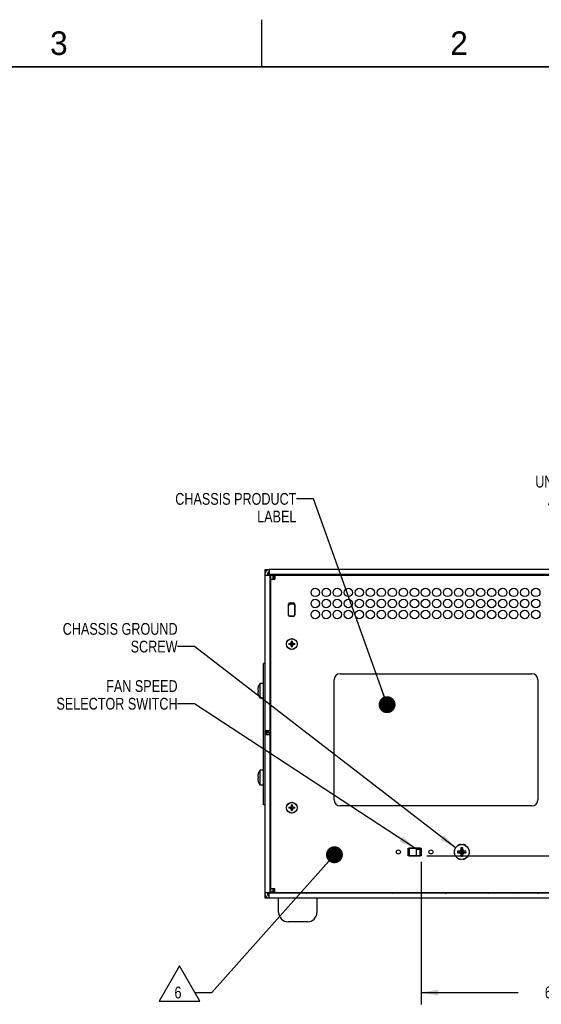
# Model space of a CAD drawing. Header units: inches. Extents: x 0 to 34, y 0 to 22.
# Tile 41 of 42: x 22.9 to 28.5, y 11.6 to 22. Entities that reach past the tile are written whole.
import ezdxf

# ---------------------------------------------------------------- set-up
doc = ezdxf.new("R2010")
doc.units = ezdxf.units.IN
doc.header["$LTSCALE"] = 1.87
doc.header["$MEASUREMENT"] = 0
doc.layers.get('0').update_dxf_attribs({"linetype": 'CONTINUOUS'})
for name, color, linetype in [('02___PRT_ALL_AXES', 7, 'CONTINUOUS'), ('3_ALL_AXES', 7, 'CONTINUOUS'), ('COPY_GEOM', 7, 'CONTINUOUS'), ('DETAIL', 7, 'CONTINUOUS'), ('DIMENSIONS', 7, 'CONTINUOUS')]:
    doc.layers.add(name, color=color, linetype=linetype)
doc.styles.get("Standard").update_dxf_attribs({"font": 'txt', "width": 0.8})
doc.styles.add('TEXTSTYLE_2', font='txt')
doc.dimstyles.new('DIMSTYLE_2', dxfattribs={"dimtxt": 0.125, "dimasz": 0.18, "dimexe": 0.125, "dimexo": 0.0625, "dimgap": 0.0625, "dimtad": 0, "dimtih": 1, "dimtoh": 1, "dimlfac": 2, "dimzin": 4, "dimdsep": 46, "dimtxsty": 'STANDARD', "dimblk": '_FILLED', "dimblk1": '_FILLED', "dimblk2": '_FILLED', "dimcen": 0.09, "dimazin": 1, "dimtfac": 1, "dimtofl": 0, "dimtmove": 0, "dimatfit": 3, "dimldrblk": '_FILLED', "dimfxl": 1, "dimtolj": 1, "dimtzin": 4, "dimarcsym": 0})
doc.dimstyles.get("Standard").update_dxf_attribs({"dimtxt": 0.125, "dimasz": 0.18, "dimexe": 0.125, "dimexo": 0.0625, "dimgap": 0.09, "dimtad": 0, "dimtih": 1, "dimtoh": 1, "dimzin": 4, "dimdsep": 46, "dimtxsty": 'STANDARD', "dimblk": '_FILLED', "dimblk1": '_FILLED', "dimblk2": '_FILLED', "dimcen": 0.09, "dimazin": 1, "dimtol": 1, "dimtp": 0.02, "dimtm": 0.02, "dimtfac": 1, "dimtofl": 0, "dimtmove": 0, "dimatfit": 3, "dimldrblk": '_FILLED', "dimfxl": 1, "dimtolj": 1, "dimtzin": 4, "dimarcsym": 0})

# ---------------------------------------------------------------- blocks, each defined once
blk = doc.blocks.new('_FILLED')
at = {"color": 0, "linetype": 'BYBLOCK'}
blk.add_solid([(0, 0), (-1, 0.174), (-1, -0.174)], dxfattribs=at)
blk = doc.blocks.new('*D12')
at = {"layer": 'DIMENSIONS', "color": 2, "linetype": 'CONTINUOUS'}
for p, q in [((27.192, 13.071), (27.192, 11.559)), ((30.6, 12.662), (30.6, 11.559)), ((27.192, 11.684), (28.221, 11.684)), ((30.6, 11.684), (29.571, 11.684))]:
    blk.add_line(p, q, dxfattribs=at)
at = {"layer": 'DIMENSIONS', "color": 2, "linetype": 'CONTINUOUS', "xscale": 0.18, "yscale": 0.18, "zscale": 0.18, "rotation": 180}
blk.add_blockref('_FILLED', (27.192, 11.684), dxfattribs=at)
at = {"layer": 'DIMENSIONS', "color": 2, "linetype": 'CONTINUOUS', "xscale": 0.18, "yscale": 0.18, "zscale": 0.18}
blk.add_blockref('_FILLED', (30.6, 11.684), dxfattribs=at)
at = {"layer": 'DIMENSIONS', "color": 2, "linetype": 'CONTINUOUS', "insert": (28.896, 11.747), "char_height": 0.125, "width": 1.225, "attachment_point": 2, "line_spacing_factor": 0.9}
blk.add_mtext('6.82{\\ftxt.shx;\\W1.000000;\\H0.125000; }[173.1]', dxfattribs=at)
blk = doc.blocks.new('*D13')
at = {"layer": 'DIMENSIONS', "color": 2, "linetype": 'CONTINUOUS'}
for p, q in [((31.35, 13.134), (31.35, 13.494)), ((27.255, 13.134), (31.475, 13.134)), ((30.551, 12.684), (31.475, 12.684)), ((31.35, 12.684), (31.35, 12.324))]:
    blk.add_line(p, q, dxfattribs=at)
at = {"layer": 'DIMENSIONS', "color": 2, "linetype": 'CONTINUOUS', "xscale": 0.18, "yscale": 0.18, "zscale": 0.18}
for p, rotation in [((31.35, 13.134), 270), ((31.35, 12.684), 90)]:
    blk.add_blockref('_FILLED', p, dxfattribs=dict(at, rotation=rotation))
at = {"layer": 'DIMENSIONS', "color": 2, "linetype": 'CONTINUOUS', "insert": (31.2, 13.087), "char_height": 0.125, "width": 0.6, "attachment_point": 2, "line_spacing_factor": 0.9}
blk.add_mtext('.90\\P[22.8]', dxfattribs=at)
blk = doc.blocks.new('FLAG_TRIANGLE_BL10', base_point=(24.693, 11.781))
at = {"layer": 'DETAIL', "color": 2, "linetype": 'CONTINUOUS'}
for p, q in [((24.629, 11.968), (24.413, 11.594)), ((24.845, 11.594), (24.629, 11.968)), ((24.413, 11.594), (24.845, 11.594)), ((24.793, 11.684), (24.973, 11.684))]:
    blk.add_line(p, q, dxfattribs=at)
at = {"layer": 'DETAIL', "color": 2, "linetype": 'CONTINUOUS', "width": 0.8}
blk.add_text('6', height=0.125, dxfattribs=at).set_placement((24.577, 11.622))

msp = doc.modelspace()

# ---------------------------------------------------------------- linework, layer by layer
at = {"color": 2, "linetype": 'CONTINUOUS'}
msp.add_line((25.50002, 22), (25.50002, 21.5), dxfattribs=at)
at = {"color": 7, "linetype": 'CONTINUOUS'}
for p, q in [((25.53956, 16.12882), (25.53956, 16.16905)), ((25.53956, 16.16905), (25.57956, 16.16905)), ((25.56356, 16.12882), (25.56356, 16.10882)), ((25.57306, 16.14005), (25.57306, 16.10882)), ((25.57956, 16.14005), (25.57306, 16.14005)), ((25.58956, 16.10882), (25.58956, 16.11582)), ((25.59756, 12.74732), (25.59756, 16.10582)), ((25.62156, 16.10582), (25.59756, 16.10582)), ((25.62656, 16.11082), (25.62656, 16.08682)), ((25.62656, 16.11082), (30.51256, 16.11082)), ((25.64156, 16.11082), (25.64156, 16.06682)), ((25.76056, 16.11582), (25.76056, 16.11082)), ((25.77104, 16.11082), (25.77104, 16.11582)), ((25.78306, 16.11082), (25.78306, 16.11582)), ((26.00456, 16.11082), (26.00456, 16.11582)), ((26.02706, 16.11582), (26.02706, 16.11082)), ((26.03956, 16.11439), (26.03956, 16.11082)), ((28.04156, 16.11082), (28.04156, 16.11582)), ((28.09756, 16.11082), (28.09756, 16.11582)), ((25.59756, 16.01405), (25.59256, 16.01405)), ((25.59256, 15.98905), (25.59756, 15.98905)), ((25.59256, 15.97892), (25.59756, 15.97916)), ((25.59257, 16.04456), (25.59756, 16.04456)), ((25.59257, 16.01706), (25.59756, 16.01706)), ((25.59327, 16.07526), (25.59756, 16.07526)), ((25.59327, 16.04526), (25.59756, 16.04526)), ((25.59414, 15.98223), (25.59414, 15.98723)), ((25.59756, 15.98223), (25.59414, 15.98223)), ((25.59756, 16.06682), (25.64156, 16.06682)), ((25.62156, 16.07526), (25.64156, 16.07526)), ((25.59256, 15.9546), (25.59756, 15.95469)), ((25.59732, 15.93662), (25.59256, 15.93662)), ((25.59256, 15.82462), (25.59732, 15.82462)), ((25.59256, 15.80464), (25.59756, 15.80455)), ((25.59256, 15.78231), (25.59756, 15.78208)), ((25.78775, 15.68052), (25.78775, 15.80762)), ((25.79438, 15.81425), (25.84274, 15.81425)), ((25.84936, 15.80762), (25.84936, 15.68052)), ((25.59256, 15.74792), (25.59465, 15.74796)), ((25.59706, 15.75037), (25.59465, 15.74796)), ((25.59465, 15.62208), (25.59465, 15.74796)), ((25.84274, 15.67389), (25.79438, 15.67389)), ((25.59756, 15.62208), (25.59256, 15.62208)), ((25.59756, 15.46657), (25.59256, 15.46657)), ((25.79056, 15.38407), (25.79056, 15.37507)), ((25.79056, 15.38407), (25.80851, 15.38092)), ((25.79056, 15.38407), (25.80256, 15.38407)), ((25.80851, 15.37822), (25.79056, 15.37507)), ((25.80256, 15.37507), (25.79056, 15.37507)), ((25.80256, 15.38407), (25.81143, 15.3892)), ((25.80256, 15.38407), (25.80851, 15.38092)), ((25.80256, 15.37507), (25.80851, 15.37822)), ((25.81143, 15.36995), (25.80256, 15.37507)), ((25.80851, 15.38092), (25.80814, 15.38085)), ((25.80814, 15.38085), (25.80814, 15.3783)), ((25.80814, 15.38085), (25.80829, 15.38076)), ((25.80814, 15.3783), (25.80829, 15.37838)), ((25.80851, 15.37822), (25.80814, 15.3783)), ((25.81563, 15.385), (25.80829, 15.38076)), ((25.80829, 15.37838), (25.80829, 15.38076)), ((25.80829, 15.37838), (25.81563, 15.37415)), ((25.81143, 15.3892), (25.81656, 15.39807)), ((25.81143, 15.3892), (25.81563, 15.385)), ((25.81143, 15.36995), (25.81563, 15.37415)), ((25.81656, 15.36107), (25.81143, 15.36995)), ((25.81987, 15.39234), (25.81563, 15.385)), ((25.81563, 15.37415), (25.81987, 15.36681)), ((25.81656, 15.39807), (25.81656, 15.41007)), ((25.81971, 15.39212), (25.81656, 15.41007)), ((25.82556, 15.41007), (25.81656, 15.41007)), ((25.81656, 15.39807), (25.81971, 15.39212)), ((25.81656, 15.36107), (25.81971, 15.36702)), ((25.81656, 15.34907), (25.81971, 15.36702)), ((25.81656, 15.34907), (25.81656, 15.36107)), ((25.81656, 15.34907), (25.82556, 15.34907)), ((25.81971, 15.39212), (25.81978, 15.39249)), ((25.81971, 15.36702), (25.81978, 15.36666)), ((25.81978, 15.39249), (25.81987, 15.39234)), ((25.82233, 15.39249), (25.81978, 15.39249)), ((25.81978, 15.36666), (25.81987, 15.36681)), ((25.81978, 15.36666), (25.82233, 15.36666)), ((25.82225, 15.39234), (25.81987, 15.39234)), ((25.81987, 15.36681), (25.82225, 15.36681)), ((25.82233, 15.39249), (25.82225, 15.39234)), ((25.82225, 15.39234), (25.82648, 15.385)), ((25.82648, 15.37415), (25.82225, 15.36681)), ((25.82233, 15.36666), (25.82225, 15.36681)), ((25.82241, 15.39212), (25.82233, 15.39249)), ((25.82241, 15.36702), (25.82233, 15.36666)), ((25.82556, 15.41007), (25.82241, 15.39212)), ((25.82556, 15.39807), (25.82241, 15.39212)), ((25.82241, 15.36702), (25.82556, 15.34907)), ((25.82556, 15.36107), (25.82241, 15.36702)), ((25.82556, 15.41007), (25.82556, 15.39807)), ((25.82556, 15.39807), (25.83068, 15.3892)), ((25.83068, 15.36995), (25.82556, 15.36107)), ((25.82556, 15.36107), (25.82556, 15.34907)), ((25.83068, 15.3892), (25.82648, 15.385)), ((25.83382, 15.38076), (25.82648, 15.385)), ((25.83382, 15.37838), (25.82648, 15.37415)), ((25.83068, 15.36995), (25.82648, 15.37415)), ((25.83068, 15.3892), (25.83956, 15.38407)), ((25.83956, 15.37507), (25.83068, 15.36995)), ((25.83956, 15.38407), (25.83361, 15.38092)), ((25.83361, 15.38092), (25.85156, 15.38407)), ((25.83361, 15.38092), (25.83397, 15.38085)), ((25.83361, 15.37822), (25.83397, 15.3783)), ((25.83956, 15.37507), (25.83361, 15.37822)), ((25.85156, 15.37507), (25.83361, 15.37822)), ((25.83397, 15.38085), (25.83382, 15.38076)), ((25.83382, 15.38076), (25.83382, 15.37838)), ((25.83397, 15.3783), (25.83382, 15.37838)), ((25.83397, 15.3783), (25.83397, 15.38085)), ((25.83956, 15.38407), (25.85156, 15.38407)), ((25.85156, 15.37507), (25.83956, 15.37507)), ((25.85156, 15.37507), (25.85156, 15.38407)), ((25.59756, 15.28608), (25.59256, 15.28608)), ((25.51956, 13.67325), (25.51956, 15.17406)), ((25.53956, 15.17406), (25.51956, 15.17406)), ((25.59756, 15.13057), (25.59256, 15.13057)), ((25.48563, 14.80458), (25.48563, 14.96206)), ((25.51956, 14.96206), (25.48563, 14.96206)), ((25.59756, 14.96108), (25.59256, 14.96108)), ((25.46123, 14.89146), (25.46574, 14.89107)), ((25.46574, 14.87558), (25.46123, 14.87518)), ((25.46552, 14.92504), (25.46574, 14.92493)), ((25.46574, 14.84172), (25.46552, 14.84161)), ((25.51956, 14.80458), (25.48563, 14.80458)), ((25.59756, 14.80557), (25.59256, 14.80557)), ((25.59465, 14.70178), (25.59465, 14.80557)), ((25.59465, 14.70178), (25.59256, 14.70182)), ((25.59706, 14.69937), (25.59465, 14.70178)), ((25.53956, 14.45771), (25.56356, 14.45771)), ((25.53956, 14.4511), (25.56356, 14.4511)), ((25.53956, 14.4463), (25.56356, 14.4463)), ((25.56138, 14.42115), (25.56443, 14.44463)), ((25.56356, 14.45771), (25.56356, 14.4463)), ((25.56357, 14.446), (25.56356, 14.4463)), ((25.57316, 14.46101), (25.57316, 14.44826)), ((25.58995, 14.46253), (25.58995, 14.41864)), ((25.59008, 14.45162), (25.59061, 14.45215)), ((25.59732, 14.45162), (25.59008, 14.45162)), ((25.59256, 14.49392), (25.59756, 14.49416)), ((25.59256, 14.4696), (25.59756, 14.46969)), ((25.59353, 14.46962), (25.59353, 14.45215)), ((25.59256, 14.33962), (25.59732, 14.33962)), ((25.59256, 14.31964), (25.59756, 14.31955)), ((25.59353, 14.33909), (25.59353, 14.31962)), ((25.59256, 14.29731), (25.59756, 14.29708)), ((25.59756, 14.29482), (25.59256, 14.29482)), ((25.59756, 14.28582), (25.59256, 14.28582)), ((25.59756, 14.22982), (25.59256, 14.22982)), ((25.59756, 14.18632), (25.59256, 14.18632)), ((25.46552, 14.00504), (25.46574, 14.00493)), ((25.48563, 13.88458), (25.48563, 14.04206)), ((25.51956, 14.04206), (25.48563, 14.04206)), ((25.59756, 14.06132), (25.59256, 14.06132)), ((25.59756, 14.04758), (25.59256, 14.04758)), ((25.46123, 13.97146), (25.46574, 13.97107)), ((25.46574, 13.95558), (25.46123, 13.95518)), ((25.46574, 13.92172), (25.46552, 13.92161)), ((25.59756, 13.89207), (25.59256, 13.89207)), ((25.51956, 13.88458), (25.48563, 13.88458)), ((25.59756, 13.72258), (25.59256, 13.72258)), ((25.53956, 13.67406), (25.51956, 13.67406)), ((25.53956, 13.67325), (25.51956, 13.67325)), ((25.79056, 13.64807), (25.79056, 13.63907)), ((25.79056, 13.64807), (25.80851, 13.64492)), ((25.79056, 13.64807), (25.80256, 13.64807)), ((25.80851, 13.64222), (25.79056, 13.63907)), ((25.80256, 13.63907), (25.79056, 13.63907)), ((25.80256, 13.64807), (25.81143, 13.6532)), ((25.80256, 13.64807), (25.80851, 13.64492)), ((25.80256, 13.63907), (25.80851, 13.64222)), ((25.81143, 13.63395), (25.80256, 13.63907)), ((25.80851, 13.64492), (25.80814, 13.64485)), ((25.80814, 13.64485), (25.80814, 13.6423)), ((25.80814, 13.64485), (25.80829, 13.64476)), ((25.80814, 13.6423), (25.80829, 13.64238)), ((25.80851, 13.64222), (25.80814, 13.6423)), ((25.81563, 13.649), (25.80829, 13.64476)), ((25.80829, 13.64238), (25.80829, 13.64476)), ((25.80829, 13.64238), (25.81563, 13.63815)), ((25.81143, 13.6532), (25.81656, 13.66207)), ((25.81143, 13.6532), (25.81563, 13.649)), ((25.81143, 13.63395), (25.81563, 13.63815)), ((25.81656, 13.62507), (25.81143, 13.63395)), ((25.81987, 13.65634), (25.81563, 13.649)), ((25.81563, 13.63815), (25.81987, 13.63081)), ((25.81656, 13.66207), (25.81656, 13.67407)), ((25.81971, 13.65612), (25.81656, 13.67407)), ((25.82556, 13.67407), (25.81656, 13.67407)), ((25.81656, 13.66207), (25.81971, 13.65612)), ((25.81656, 13.61307), (25.81971, 13.63102)), ((25.81656, 13.62507), (25.81971, 13.63102)), ((25.81656, 13.61307), (25.81656, 13.62507)), ((25.81656, 13.61307), (25.82556, 13.61307)), ((25.81971, 13.65612), (25.81978, 13.65649)), ((25.81971, 13.63102), (25.81978, 13.63066)), ((25.81978, 13.65649), (25.81987, 13.65634)), ((25.82233, 13.65649), (25.81978, 13.65649)), ((25.81978, 13.63066), (25.81987, 13.63081)), ((25.81978, 13.63066), (25.82233, 13.63066)), ((25.82225, 13.65634), (25.81987, 13.65634)), ((25.81987, 13.63081), (25.82225, 13.63081)), ((25.82233, 13.65649), (25.82225, 13.65634)), ((25.82225, 13.65634), (25.82648, 13.649)), ((25.82648, 13.63815), (25.82225, 13.63081)), ((25.82233, 13.63066), (25.82225, 13.63081)), ((25.82241, 13.65612), (25.82233, 13.65649)), ((25.82241, 13.63102), (25.82233, 13.63066)), ((25.82556, 13.67407), (25.82241, 13.65612)), ((25.82556, 13.66207), (25.82241, 13.65612)), ((25.82556, 13.62507), (25.82241, 13.63102)), ((25.82241, 13.63102), (25.82556, 13.61307)), ((25.82556, 13.67407), (25.82556, 13.66207)), ((25.82556, 13.66207), (25.83068, 13.6532)), ((25.83068, 13.63395), (25.82556, 13.62507)), ((25.82556, 13.62507), (25.82556, 13.61307)), ((25.83068, 13.6532), (25.82648, 13.649)), ((25.83382, 13.64476), (25.82648, 13.649)), ((25.83382, 13.64238), (25.82648, 13.63815)), ((25.83068, 13.63395), (25.82648, 13.63815)), ((25.83068, 13.6532), (25.83956, 13.64807)), ((25.83956, 13.63907), (25.83068, 13.63395)), ((25.83956, 13.64807), (25.83361, 13.64492)), ((25.83361, 13.64492), (25.85156, 13.64807)), ((25.83361, 13.64492), (25.83397, 13.64485)), ((25.83361, 13.64222), (25.83397, 13.6423)), ((25.83956, 13.63907), (25.83361, 13.64222)), ((25.85156, 13.63907), (25.83361, 13.64222)), ((25.83397, 13.64485), (25.83382, 13.64476)), ((25.83382, 13.64476), (25.83382, 13.64238)), ((25.83397, 13.6423), (25.83382, 13.64238)), ((25.83397, 13.6423), (25.83397, 13.64485)), ((25.83956, 13.64807), (25.85156, 13.64807)), ((25.85156, 13.63907), (25.83956, 13.63907)), ((25.85156, 13.63907), (25.85156, 13.64807)), ((25.59756, 13.56707), (25.59256, 13.56707)), ((25.59256, 13.42142), (25.59756, 13.42166)), ((25.59256, 13.3971), (25.59756, 13.39719)), ((25.59756, 13.38658), (25.59256, 13.38658)), ((25.59353, 13.39712), (25.59353, 13.38658)), ((25.59756, 13.23107), (25.59256, 13.23107)), ((25.59256, 13.22481), (25.59756, 13.22458)), ((25.59256, 13.18392), (25.59465, 13.18396)), ((25.59706, 13.18637), (25.59465, 13.18396)), ((25.59465, 12.98378), (25.59465, 13.18396)), ((27.18456, 13.21507), (27.06456, 13.21507)), ((27.06456, 13.21507), (27.06456, 13.21257)), ((27.18456, 13.13507), (27.18456, 13.21507)), ((27.54542, 13.19092), (27.54735, 13.19053)), ((27.54735, 13.15961), (27.54542, 13.15922)), ((27.55903, 13.21873), (27.55739, 13.21982)), ((27.5798, 13.24224), (27.5809, 13.2406)), ((27.58061, 13.1842), (27.59796, 13.17965)), ((27.58061, 13.16594), (27.59796, 13.1705)), ((27.59979, 13.17965), (27.59796, 13.17965)), ((27.59796, 13.17965), (27.62382, 13.1752)), ((27.59796, 13.1705), (27.62382, 13.17495)), ((27.59796, 13.1705), (27.59979, 13.1705)), ((27.59871, 13.18478), (27.59979, 13.17965)), ((27.59871, 13.16536), (27.59979, 13.1705)), ((27.61259, 13.18704), (27.59979, 13.17965)), ((27.59979, 13.17965), (27.62388, 13.1752)), ((27.59979, 13.1705), (27.62388, 13.17495)), ((27.59979, 13.1705), (27.61259, 13.16311)), ((27.6091, 13.25228), (27.60871, 13.25421)), ((27.60886, 13.19077), (27.62423, 13.1754)), ((27.60886, 13.15937), (27.62423, 13.17474)), ((27.61998, 13.19984), (27.61259, 13.18704)), ((27.61259, 13.16311), (27.61998, 13.15031)), ((27.61485, 13.20092), (27.61998, 13.19984)), ((27.61543, 13.21902), (27.61998, 13.20167)), ((27.61998, 13.20167), (27.61998, 13.19984)), ((27.61998, 13.20167), (27.62443, 13.1758)), ((27.61998, 13.19984), (27.62443, 13.17575)), ((27.61998, 13.15031), (27.62443, 13.17439)), ((27.61998, 13.14847), (27.62443, 13.17434)), ((27.62388, 13.1752), (27.62382, 13.1752)), ((27.62382, 13.17495), (27.62388, 13.17495)), ((27.62423, 13.1754), (27.62388, 13.1752)), ((27.62388, 13.17495), (27.62423, 13.17474)), ((27.62443, 13.17575), (27.62423, 13.1754)), ((27.62423, 13.17474), (27.62443, 13.17439)), ((27.62443, 13.1758), (27.62443, 13.17575)), ((27.62443, 13.17439), (27.62443, 13.17434)), ((27.62913, 13.20167), (27.62468, 13.1758)), ((27.62913, 13.19984), (27.62468, 13.17575)), ((27.62468, 13.17575), (27.62468, 13.1758)), ((27.62489, 13.1754), (27.62468, 13.17575)), ((27.62468, 13.17439), (27.62489, 13.17474)), ((27.62913, 13.15031), (27.62468, 13.17439)), ((27.62468, 13.17434), (27.62468, 13.17439)), ((27.62913, 13.14847), (27.62468, 13.17434)), ((27.62489, 13.1754), (27.64026, 13.19077)), ((27.62524, 13.1752), (27.62489, 13.1754)), ((27.62489, 13.17474), (27.62524, 13.17495)), ((27.62489, 13.17474), (27.64026, 13.15937)), ((27.64932, 13.17965), (27.62524, 13.1752)), ((27.62529, 13.1752), (27.62524, 13.1752)), ((27.62524, 13.17495), (27.62529, 13.17495)), ((27.64932, 13.1705), (27.62524, 13.17495)), ((27.65115, 13.17965), (27.62529, 13.1752)), ((27.65115, 13.1705), (27.62529, 13.17495)), ((27.63369, 13.21902), (27.62913, 13.20167)), ((27.62913, 13.19984), (27.62913, 13.20167)), ((27.62913, 13.19984), (27.63427, 13.20092)), ((27.63652, 13.18704), (27.62913, 13.19984)), ((27.62913, 13.15031), (27.63652, 13.16311)), ((27.64932, 13.17965), (27.63652, 13.18704)), ((27.63652, 13.16311), (27.64932, 13.1705)), ((27.6404, 13.25421), (27.64002, 13.25228)), ((27.65041, 13.18478), (27.64932, 13.17965)), ((27.65115, 13.17965), (27.64932, 13.17965)), ((27.64932, 13.1705), (27.65115, 13.1705)), ((27.64932, 13.1705), (27.65041, 13.16536)), ((27.6685, 13.1842), (27.65115, 13.17965)), ((27.6685, 13.16594), (27.65115, 13.1705)), ((27.66822, 13.2406), (27.66931, 13.24224)), ((27.69172, 13.21982), (27.69008, 13.21873)), ((27.70176, 13.19053), (27.70369, 13.19092)), ((27.70369, 13.15922), (27.70176, 13.15961)), ((27.06456, 13.13757), (27.06456, 13.13507)), ((27.06456, 13.13507), (27.18456, 13.13507)), ((27.55739, 13.13032), (27.55903, 13.13141)), ((27.5809, 13.10955), (27.5798, 13.10791)), ((27.60871, 13.09593), (27.6091, 13.09786)), ((27.61998, 13.15031), (27.61485, 13.14922)), ((27.61543, 13.13113), (27.61998, 13.14847)), ((27.61998, 13.15031), (27.61998, 13.14847)), ((27.63427, 13.14922), (27.62913, 13.15031)), ((27.62913, 13.14847), (27.62913, 13.15031)), ((27.63369, 13.13113), (27.62913, 13.14847)), ((27.64002, 13.09786), (27.6404, 13.09593)), ((27.66931, 13.10791), (27.66822, 13.10955)), ((27.69008, 13.13141), (27.69172, 13.13032)), ((25.59465, 12.98378), (25.59256, 12.98382)), ((25.59706, 12.98137), (25.59465, 12.98378)), ((25.59706, 12.86843), (25.59256, 12.86843)), ((25.59414, 12.87151), (25.59414, 12.86843)), ((25.59414, 12.87151), (25.59756, 12.87151)), ((25.56356, 12.74482), (25.56356, 12.72432)), ((25.57306, 12.74482), (25.57306, 12.71355)), ((25.58956, 12.73732), (25.58956, 12.74482)), ((25.59756, 12.81205), (25.59256, 12.81205)), ((25.59756, 12.80834), (25.59327, 12.80834)), ((25.59756, 12.77834), (25.59327, 12.77834)), ((25.68056, 12.73838), (25.59339, 12.73838)), ((25.59756, 12.78632), (25.64156, 12.78632)), ((25.62156, 12.74732), (25.59756, 12.74732)), ((25.62656, 12.77834), (25.62156, 12.77834)), ((25.62656, 12.77132), (25.62656, 12.78632)), ((25.62656, 12.74232), (25.62656, 12.76632)), ((30.51256, 12.74232), (25.62656, 12.74232)), ((25.64156, 12.74232), (25.64156, 12.78632)), ((25.68056, 12.73876), (25.68056, 12.74232)), ((25.8068, 12.74232), (25.8068, 12.73732)), ((25.96231, 12.74232), (25.96231, 12.73732)), ((26.01895, 12.73757), (26.01895, 12.74232)), ((26.15281, 12.73757), (26.15281, 12.74232)), ((26.16231, 12.74232), (26.16231, 12.73757)), ((26.36431, 12.74232), (26.36431, 12.73757)), ((26.37156, 12.73757), (26.37156, 12.74232)), ((28.04156, 12.74232), (28.04156, 12.73732)), ((28.09756, 12.74232), (28.09756, 12.73732)), ((28.21431, 12.74232), (28.21431, 12.73757)), ((28.22381, 12.73757), (28.22381, 12.74232)), ((28.39366, 12.73757), (28.39366, 12.74232)), ((28.42266, 12.74232), (28.42266, 12.73732)), ((25.53956, 12.68455), (25.53956, 12.72432)), ((25.57841, 12.68455), (25.53956, 12.68455)), ((25.57306, 12.71355), (25.57956, 12.71355))]:
    msp.add_line(p, q, dxfattribs=at)
at = {"color": 3, "linetype": 'CONTINUOUS'}
for p, q in [((25.53956, 12.72432), (25.53956, 16.12882)), ((25.53956, 16.10882), (25.59256, 16.10882)), ((25.57956, 16.16882), (25.57956, 16.11582)), ((30.55956, 16.16882), (25.57956, 16.16882)), ((30.55956, 16.11582), (25.57956, 16.11582)), ((25.59256, 14.46332), (25.59256, 16.10882)), ((25.62156, 16.10582), (25.62156, 16.06682)), ((25.62656, 16.08682), (25.64156, 16.08682)), ((25.53956, 14.41932), (25.59256, 14.41932)), ((25.56606, 14.46052), (25.56354, 14.46035)), ((25.59256, 12.74482), (25.59256, 14.41932)), ((25.53956, 12.74482), (25.59256, 12.74482)), ((25.62156, 12.78632), (25.62156, 12.74732)), ((25.62656, 12.76632), (25.62656, 12.77132)), ((25.64156, 12.77132), (25.62656, 12.77132)), ((25.64156, 12.76632), (25.62656, 12.76632)), ((26.38256, 12.73857), (26.38256, 12.74232)), ((26.88447, 12.73857), (26.38256, 12.73857)), ((27.89892, 12.73857), (27.46036, 12.73857)), ((28.39637, 12.73732), (28.39637, 12.74232)), ((28.39866, 12.73732), (28.39866, 12.74232)), ((25.57956, 12.68432), (25.57956, 12.73732)), ((30.55956, 12.73732), (25.57956, 12.73732)), ((30.55956, 12.68432), (25.57956, 12.68432))]:
    msp.add_line(p, q, dxfattribs=at)
at = {"color": 7, "linetype": 'CONTINUOUS', "const_width": 0.02}
msp.add_lwpolyline([(33.50002, 21.5), (0.50002, 21.5)], dxfattribs=at)
at = {"color": 7, "linetype": 'CONTINUOUS'}
for centre, radius in [((25.82106, 15.37957), 0.0575), ((25.82106, 15.37957), 0.05625), ((25.82106, 13.64357), 0.0575), ((25.82106, 13.64357), 0.05625), ((27.62456, 13.17507), 0.07874)]:
    msp.add_circle(centre, radius, dxfattribs=at)
at = {"color": 3, "linetype": 'CONTINUOUS'}
for centre, radius, start, end in [((25.57956, 16.12882), 0.04, 90, 180), ((25.56481, 14.44608), 0.0252, 224.367479, 241.82516), ((25.97495, 12.75257), 0.039, 336.730288, 344.643056), ((25.98495, 12.74257), 0.029, 349.112865, 360), ((25.57956, 12.72432), 0.04, 180, 270)]:
    msp.add_arc(centre, radius, start, end, dxfattribs=at)
at = {"color": 7, "linetype": 'CONTINUOUS'}
for centre, radius, start, end in [((25.57956, 16.12882), 0.016, 90, 180), ((25.58649, 14.88332), 0.12795, 142.020128, 160.97328), ((25.55557, 14.89312), 0.09553, 176.258465, 177.288179), ((25.49314, 14.90033), 0.0331, 184.653866, 186.393079), ((25.49314, 14.86631), 0.0331, 173.60692, 175.346134), ((25.55557, 14.87352), 0.09553, 182.711821, 183.741534), ((25.55546, 14.89313), 0.09542, 175.881287, 176.258334), ((25.49345, 14.90036), 0.03342, 186.391455, 187.023722), ((25.49345, 14.86628), 0.03342, 172.976278, 173.608544), ((25.55546, 14.87351), 0.09542, 183.741666, 184.118713), ((25.5554, 14.89313), 0.09536, 175.236999, 175.881314), ((25.49371, 14.9004), 0.03368, 187.024331, 188.098318), ((25.49371, 14.86625), 0.03368, 171.901681, 172.975669), ((25.5554, 14.87351), 0.09536, 184.118687, 184.763), ((25.55534, 14.89314), 0.0953, 174.768759, 175.236971), ((25.494, 14.90044), 0.03397, 188.097947, 188.873733), ((25.494, 14.86621), 0.03397, 171.126268, 171.902053), ((25.55534, 14.8735), 0.0953, 184.763029, 185.231242), ((25.55528, 14.89314), 0.09524, 174.20879, 174.768765), ((25.49429, 14.90048), 0.03427, 188.873985, 189.795349), ((25.49429, 14.86616), 0.03427, 170.20465, 171.126016), ((25.55528, 14.8735), 0.09524, 185.231236, 185.79121), ((25.55523, 14.89315), 0.09519, 173.667186, 174.208778), ((25.49462, 14.90054), 0.0346, 189.795353, 190.680875), ((25.49462, 14.8661), 0.0346, 169.319127, 170.204645), ((25.55523, 14.87349), 0.09519, 185.791221, 186.332814), ((25.55519, 14.89315), 0.09515, 173.157714, 173.667181), ((25.49496, 14.9006), 0.03494, 190.680823, 191.50761), ((25.49496, 14.86604), 0.03494, 168.49239, 169.319178), ((25.55519, 14.87349), 0.09515, 186.332819, 186.842286), ((25.55515, 14.89316), 0.09511, 172.501077, 173.157714), ((25.49535, 14.90068), 0.03534, 191.508115, 192.565961), ((25.49535, 14.86596), 0.03534, 167.434039, 168.491884), ((25.55515, 14.87348), 0.09511, 186.842286, 187.498923), ((25.55512, 14.89316), 0.09508, 172.0683, 172.50106), ((25.49573, 14.90077), 0.03573, 192.565338, 193.256884), ((25.49573, 14.86588), 0.03573, 166.743114, 167.434662), ((25.55512, 14.87348), 0.09508, 187.49894, 187.931699), ((25.55509, 14.89317), 0.09505, 170.92465, 172.068314), ((25.49632, 14.90091), 0.03634, 193.26019, 195.067582), ((25.49632, 14.86574), 0.03634, 164.932419, 166.739809), ((25.55509, 14.87348), 0.09505, 187.931685, 189.07535), ((25.58716, 14.88333), 0.12835, 167.601478, 168.845411), ((25.58716, 14.88331), 0.12835, 191.154589, 192.398522), ((25.58715, 14.88333), 0.12834, 167.057584, 167.601452), ((25.58715, 14.88331), 0.12834, 192.39855, 192.942415), ((25.58714, 14.88333), 0.12833, 166.216173, 167.057587), ((25.58714, 14.88331), 0.12833, 192.942412, 193.783828), ((25.58713, 14.88334), 0.12832, 165.457893, 166.216152), ((25.58713, 14.88331), 0.12833, 193.78385, 194.542105), ((25.58712, 14.88334), 0.12832, 164.676959, 165.4579), ((25.58712, 14.88331), 0.12832, 194.5421, 195.323041), ((25.58711, 14.88334), 0.1283, 163.665469, 164.676939), ((25.58711, 14.8833), 0.1283, 195.323061, 196.33453), ((25.58709, 14.88335), 0.12828, 161.08668, 163.665461), ((25.58709, 14.8833), 0.12828, 196.334539, 198.913318), ((25.60779, 14.88332), 0.14227, 176.878914, 183.121086), ((25.58649, 14.88332), 0.12795, 199.02672, 217.979872), ((25.58716, 13.96333), 0.12835, 167.601478, 168.845411), ((25.58715, 13.96333), 0.12834, 167.057584, 167.601452), ((25.58714, 13.96333), 0.12833, 166.216173, 167.057587), ((25.58713, 13.96334), 0.12832, 165.457893, 166.216152), ((25.58712, 13.96334), 0.12832, 164.676959, 165.4579), ((25.58711, 13.96334), 0.1283, 163.665469, 164.676939), ((25.58709, 13.96335), 0.12828, 161.08668, 163.665461), ((25.58649, 13.96332), 0.12795, 142.020128, 160.97328), ((25.55557, 13.97312), 0.09553, 176.258465, 177.288179), ((25.49314, 13.98033), 0.0331, 184.653866, 186.393079), ((25.49314, 13.94632), 0.0331, 173.60692, 175.346134), ((25.55557, 13.95352), 0.09553, 182.711821, 183.741534), ((25.55546, 13.97313), 0.09542, 175.881287, 176.258334), ((25.49345, 13.98036), 0.03342, 186.391455, 187.023722), ((25.49345, 13.94628), 0.03342, 172.976278, 173.608544), ((25.55546, 13.95351), 0.09542, 183.741666, 184.118713), ((25.5554, 13.97314), 0.09536, 175.236999, 175.881314), ((25.49371, 13.9804), 0.03368, 187.024331, 188.098318), ((25.49371, 13.94625), 0.03368, 171.901681, 172.975669), ((25.5554, 13.95351), 0.09536, 184.118687, 184.763), ((25.55534, 13.97314), 0.0953, 174.768759, 175.236971), ((25.494, 13.98044), 0.03397, 188.097947, 188.873733), ((25.494, 13.94621), 0.03397, 171.126268, 171.902053), ((25.55534, 13.9535), 0.0953, 184.763029, 185.231242), ((25.55528, 13.97315), 0.09524, 174.20879, 174.768765), ((25.49429, 13.98048), 0.03427, 188.873985, 189.795349), ((25.49429, 13.94616), 0.03427, 170.20465, 171.126016), ((25.55528, 13.9535), 0.09524, 185.231236, 185.79121), ((25.55523, 13.97315), 0.09519, 173.667186, 174.208778), ((25.49462, 13.98054), 0.0346, 189.795353, 190.680875), ((25.49462, 13.9461), 0.0346, 169.319127, 170.204645), ((25.55523, 13.95349), 0.09519, 185.791221, 186.332814), ((25.55519, 13.97315), 0.09515, 173.157714, 173.667181), ((25.49496, 13.9806), 0.03494, 190.680823, 191.50761), ((25.49496, 13.94604), 0.03494, 168.49239, 169.319178), ((25.55519, 13.95349), 0.09515, 186.332819, 186.842286), ((25.55515, 13.97316), 0.09511, 172.501077, 173.157714), ((25.49535, 13.98068), 0.03534, 191.508115, 192.565961), ((25.49535, 13.94596), 0.03534, 167.434039, 168.491884), ((25.55515, 13.95348), 0.09511, 186.842286, 187.498923), ((25.55512, 13.97316), 0.09508, 172.0683, 172.50106), ((25.49573, 13.98077), 0.03573, 192.565338, 193.256884), ((25.49573, 13.94588), 0.03573, 166.743114, 167.434662), ((25.55512, 13.95348), 0.09508, 187.49894, 187.931699), ((25.55509, 13.97317), 0.09505, 170.92465, 172.068314), ((25.49632, 13.98091), 0.03634, 193.26019, 195.067582), ((25.49632, 13.94574), 0.03634, 164.932419, 166.739809), ((25.55509, 13.95348), 0.09505, 187.931685, 189.07535), ((25.58716, 13.96331), 0.12835, 191.154589, 192.398522), ((25.58715, 13.96331), 0.12834, 192.39855, 192.942415), ((25.58714, 13.96331), 0.12833, 192.942412, 193.783828), ((25.58713, 13.96331), 0.12833, 193.78385, 194.542105), ((25.58712, 13.96331), 0.12832, 194.5421, 195.323041), ((25.58711, 13.9633), 0.1283, 195.323061, 196.33453), ((25.58709, 13.9633), 0.12828, 196.334539, 198.913318), ((25.60779, 13.96332), 0.14227, 176.878914, 183.121086), ((25.58649, 13.96332), 0.12795, 199.02672, 217.979872), ((27.62456, 13.17507), 0.08071, 146.323598, 168.676402), ((27.62456, 13.17507), 0.08071, 191.323598, 213.676402), ((27.62456, 13.17507), 0.04488, 168.264587, 191.735413), ((27.62456, 13.17507), 0.08071, 101.323598, 123.676402), ((27.60212, 12.73083), 0.45388, 91.834783, 92.715967), ((27.60258, 13.63094), 0.46551, 267.295041, 268.154209), ((27.62253, 12.10225), 1.08279, 91.260375, 91.849111), ((27.62286, 14.26013), 1.09503, 268.154179, 268.736335), ((27.62456, 13.17507), 0.02699, 170.236353, 189.763647), ((28.21835, 12.14637), 1.20924, 120.26678, 120.825242), ((28.22094, 14.20816), 1.21433, 239.175929, 239.732049), ((28.65765, 12.57869), 1.21433, 149.175929, 149.732049), ((28.65326, 13.76886), 1.20924, 210.26678, 210.825242), ((28.70961, 13.17677), 1.09503, 178.154179, 178.736335), ((28.08042, 13.19705), 0.46551, 177.295041, 178.154209), ((27.62456, 13.17507), 0.04488, 78.264587, 101.735413), ((27.62456, 13.17507), 0.02699, 80.236353, 99.763647), ((27.62456, 13.17507), 0.000743, 170.236353, 189.763647), ((27.62456, 13.17507), 0.000743, 80.236353, 99.763647), ((27.62456, 13.17507), 0.000743, 260.236353, 279.763647), ((27.62456, 13.17507), 0.000743, 350.236353, 9.763647), ((27.18031, 13.19751), 0.45388, 1.834783, 2.715967), ((26.55174, 13.1771), 1.08279, 1.260375, 1.849111), ((26.59585, 12.58128), 1.20924, 30.26678, 30.825242), ((26.59147, 13.77145), 1.21433, 329.175929, 329.732049), ((27.02818, 12.14198), 1.21433, 59.175929, 59.732049), ((27.03077, 14.20378), 1.20924, 300.26678, 300.825242), ((27.62456, 13.17507), 0.08071, 56.323598, 78.676402), ((27.62626, 12.09002), 1.09503, 88.154179, 88.736335), ((27.62659, 14.24789), 1.08279, 271.260375, 271.849111), ((27.62456, 13.17507), 0.02699, 350.236353, 9.763647), ((27.64653, 12.71921), 0.46551, 87.295041, 88.154209), ((27.647, 13.61932), 0.45388, 271.834783, 272.715967), ((27.62456, 13.17507), 0.04488, 348.264587, 11.735413), ((27.62456, 13.17507), 0.08071, 11.323598, 33.676402), ((27.62456, 13.17507), 0.08071, 326.323598, 348.676402), ((27.62456, 13.17507), 0.08071, 236.323598, 258.676402), ((28.69738, 13.17304), 1.08279, 181.260375, 181.849111), ((28.0688, 13.15263), 0.45388, 181.834783, 182.715967), ((27.62456, 13.17507), 0.04488, 258.264587, 281.735413), ((27.62456, 13.17507), 0.02699, 260.236353, 279.763647), ((27.16869, 13.15309), 0.46551, 357.295041, 358.154209), ((26.5395, 13.17337), 1.09503, 358.154179, 358.736335), ((27.62456, 13.17507), 0.08071, 281.323598, 303.676402), ((25.97495, 12.75257), 0.015, 270, 316.615582), ((28.43766, 12.75257), 0.015, 223.384418, 270), ((25.57956, 12.72432), 0.016, 180, 270)]:
    msp.add_arc(centre, radius, start, end, dxfattribs=at)
at = {"color": 7, "linetype": 'CONTINUOUS', "true_color": 0x262626}
for centre, radius, start, end in [((27.01033, 13.48986), 0.76176, 258.926386, 261.091637), ((27.06565, 16.96883), 4.2487, 275.151275, 275.852693), ((28.037, 13.39843), 0.67426, 256.693859, 258.692932), ((27.97073, 13.99736), 1.27846, 279.72463, 280.972016)]:
    msp.add_arc(centre, radius, start, end, dxfattribs=at)
at = {"color": 7, "linetype": 'CONTINUOUS'}
for centre, major_axis, start_param, end_param in [((25.76353, 16.02155), (0, 0.40076), 1.33488596, 1.34612358), ((25.60336, 15.77979), (0.01, 0), -3.12413936, -2.2066388), ((25.60336, 15.75167), (0.01, 0), 2.19936668, 3.12413936), ((25.60336, 14.69807), (0.01, 0), -3.12413936, -2.19936668), ((25.60336, 14.49644), (0.01, 0), 2.2066388, 3.12413936), ((25.60336, 13.42394), (0.01, 0), 2.2066388, 3.12413936), ((25.60336, 13.22229), (0.01, 0), -3.12413936, -2.2066388), ((25.60336, 13.18767), (0.01, 0), 2.19936668, 3.12413936), ((25.60336, 12.98007), (0.01, 0), -3.12413936, -2.19936668), ((25.60336, 12.87229), (0.01, 0), -3.12413936, -2.2783284)]:
    msp.add_ellipse(centre, major_axis=major_axis, ratio=0.01745506, start_param=start_param, end_param=end_param, dxfattribs=at)
at = {"color": 3, "linetype": 'CONTINUOUS'}
for points, knots in [([(25.56354, 14.46035), (25.56043, 14.46014), (25.55468, 14.45974), (25.54742, 14.45914), (25.54241, 14.45862), (25.54038, 14.45816), (25.53956, 14.45789), (25.53956, 14.45771)], [0, 0, 0, 0, 0.38660887, 0.70750006, 0.92029822, 0.97693776, 1, 1, 1, 1]), ([(25.59256, 14.46332), (25.59256, 14.46312), (25.59161, 14.46285), (25.59032, 14.46255), (25.58778, 14.46222), (25.58306, 14.46173), (25.57567, 14.46117), (25.56944, 14.46075), (25.56606, 14.46052)], [0, 0, 0, 0, 0.02316939, 0.08098264, 0.17356037, 0.29751309, 0.61992166, 1, 1, 1, 1])]:
    msp.add_open_spline(points, degree=3, knots=knots, dxfattribs=at)
for points in [[(25.5468, 14.42846), (25.54231, 14.43305), (25.53956, 14.43988), (25.53956, 14.4463)], [(25.56138, 14.42115), (25.55844, 14.42154), (25.55553, 14.42247), (25.55291, 14.42387)]]:
    msp.add_open_spline(points, degree=3, dxfattribs=at)
at = {"color": 7, "linetype": 'CONTINUOUS'}
for points, knots in [([(25.56606, 14.46052), (25.56574, 14.46028), (25.56476, 14.45957), (25.56356, 14.45858), (25.56356, 14.45771)], [0, 0, 0, 0, 0.31233252, 1, 1, 1, 1]), ([(25.56443, 14.44463), (25.5642, 14.44468), (25.56375, 14.44512), (25.56361, 14.44567), (25.56357, 14.44599)], [0, 0, 0, 0, 0.42313157, 1, 1, 1, 1]), ([(25.58756, 14.41864), (25.58756, 14.42482), (25.58276, 14.43764), (25.5706, 14.44384), (25.56443, 14.44463)], [0, 0, 0, 0, 0.49833225, 1, 1, 1, 1])]:
    msp.add_open_spline(points, degree=3, knots=knots, dxfattribs=at)
at = {"layer": '02___PRT_ALL_AXES', "color": 7, "linetype": 'CONTINUOUS'}
for p, q in [((25.78528, 15.68892), (25.78528, 15.79922)), ((25.80278, 15.81672), (25.83433, 15.81672)), ((25.85183, 15.79922), (25.85183, 15.68892)), ((25.83433, 15.67142), (25.80278, 15.67142)), ((26.33453, 15.06382), (28.36653, 15.06382)), ((26.26953, 13.72882), (26.26953, 14.99882)), ((28.43153, 14.99882), (28.43153, 13.72882)), ((28.36653, 13.66382), (26.33453, 13.66382)), ((27.05706, 13.21632), (27.19206, 13.21632)), ((27.05706, 13.13382), (27.05706, 13.21632)), ((27.19206, 13.21632), (27.19206, 13.13382)), ((27.19206, 13.13382), (27.05706, 13.13382))]:
    msp.add_line(p, q, dxfattribs=at)
at = {"layer": '02___PRT_ALL_AXES', "color": 3, "linetype": 'CONTINUOUS'}
msp.add_line((25.53956, 14.4463), (25.53956, 14.41932), dxfattribs=at)
at = {"layer": '02___PRT_ALL_AXES', "color": 7, "linetype": 'CONTINUOUS'}
for centre, radius in [((26.06956, 15.92657), 0.0445), ((26.18656, 15.92657), 0.0445), ((26.30356, 15.92657), 0.0445), ((26.42056, 15.92657), 0.0445), ((26.53756, 15.92657), 0.0445), ((26.65456, 15.92657), 0.0445), ((26.77156, 15.92657), 0.0445), ((26.88856, 15.92657), 0.0445), ((27.00556, 15.92657), 0.0445), ((27.12256, 15.92657), 0.0445), ((27.23956, 15.92657), 0.0445), ((27.35656, 15.92657), 0.0445), ((27.47356, 15.92657), 0.0445), ((27.59056, 15.92657), 0.0445), ((27.70756, 15.92657), 0.0445), ((27.82456, 15.92657), 0.0445), ((27.94156, 15.92657), 0.0445), ((28.05856, 15.92657), 0.0445), ((28.17556, 15.92657), 0.0445), ((28.29256, 15.92657), 0.0445), ((28.40956, 15.92657), 0.0445), ((26.06956, 15.80957), 0.0445), ((26.18656, 15.80957), 0.0445), ((26.30356, 15.80957), 0.0445), ((26.42056, 15.80957), 0.0445), ((26.53756, 15.80957), 0.0445), ((26.65456, 15.80957), 0.0445), ((26.77156, 15.80957), 0.0445), ((26.88856, 15.80957), 0.0445), ((27.00556, 15.80957), 0.0445), ((27.12256, 15.80957), 0.0445), ((27.23956, 15.80957), 0.0445), ((27.35656, 15.80957), 0.0445), ((27.47356, 15.80957), 0.0445), ((27.59056, 15.80957), 0.0445), ((27.70756, 15.80957), 0.0445), ((27.82456, 15.80957), 0.0445), ((27.94156, 15.80957), 0.0445), ((28.05856, 15.80957), 0.0445), ((28.17556, 15.80957), 0.0445), ((28.29256, 15.80957), 0.0445), ((28.40956, 15.80957), 0.0445), ((26.06956, 15.69257), 0.0445), ((26.18656, 15.69257), 0.0445), ((26.30356, 15.69257), 0.0445), ((26.42056, 15.69257), 0.0445), ((26.53756, 15.69257), 0.0445), ((26.65456, 15.69257), 0.0445), ((26.77156, 15.69257), 0.0445), ((26.88856, 15.69257), 0.0445), ((27.00556, 15.69257), 0.0445), ((27.12256, 15.69257), 0.0445), ((27.23956, 15.69257), 0.0445), ((27.35656, 15.69257), 0.0445), ((27.47356, 15.69257), 0.0445), ((27.59056, 15.69257), 0.0445), ((27.70756, 15.69257), 0.0445), ((27.82456, 15.69257), 0.0445), ((27.94156, 15.69257), 0.0445), ((28.05856, 15.69257), 0.0445), ((28.17556, 15.69257), 0.0445), ((28.29256, 15.69257), 0.0445), ((28.40956, 15.69257), 0.0445), ((26.95206, 13.17507), 0.02125), ((27.29706, 13.17507), 0.02125)]:
    msp.add_circle(centre, radius, dxfattribs=at)
for centre, radius, start, end in [((25.80278, 15.79922), 0.0175, 90, 180), ((25.83433, 15.79922), 0.0175, 0, 90), ((25.80278, 15.68892), 0.0175, 180, 270), ((25.83433, 15.68892), 0.0175, 270, 360), ((26.33453, 14.99882), 0.065, 90, 180), ((28.36653, 14.99882), 0.065, 0, 90), ((26.33453, 13.72882), 0.065, 180, 270), ((28.36653, 13.72882), 0.065, 270, 360)]:
    msp.add_arc(centre, radius, start, end, dxfattribs=at)
msp.add_open_spline([(25.58756, 14.42503), (25.58756, 14.4312), (25.58276, 14.44402), (25.5706, 14.45022), (25.56443, 14.45101)], degree=3, knots=[0, 0, 0, 0, 0.4980425, 1, 1, 1, 1], dxfattribs=at)
at = {"layer": '3_ALL_AXES', "color": 7, "linetype": 'CONTINUOUS'}
for p, q in [((27.14056, 13.21257), (27.06456, 13.21257)), ((27.06456, 13.21257), (27.06456, 13.13757)), ((27.14056, 13.21257), (27.14056, 13.13757)), ((27.06456, 13.13757), (27.14056, 13.13757)), ((25.68131, 12.53432), (25.68131, 12.68432)), ((26.08781, 12.68432), (26.08781, 12.53432)), ((25.98781, 12.43432), (25.78131, 12.43432))]:
    msp.add_line(p, q, dxfattribs=at)
for centre, start, end in [((25.78131, 12.53432), 180, 270), ((25.98781, 12.53432), 270, 360)]:
    msp.add_arc(centre, 0.1, start, end, dxfattribs=at)
at = {"layer": 'COPY_GEOM', "color": 7, "linetype": 'CONTINUOUS'}
for p, q in [((25.78628, 15.6839), (25.78628, 15.78695)), ((25.80378, 15.80445), (25.83533, 15.80445)), ((27.05706, 13.20555), (27.06456, 13.20555)), ((27.14056, 13.20555), (27.19206, 13.20555)), ((25.63756, 12.78005), (25.63756, 12.78632)), ((25.63756, 12.78005), (25.64156, 12.78005))]:
    msp.add_line(p, q, dxfattribs=at)
for centre, start, end in [((25.80378, 15.78695), 90, 180), ((25.83533, 15.78695), 35.201378, 90)]:
    msp.add_arc(centre, 0.0175, start, end, dxfattribs=at)

# ---------------------------------------------------------------- block references
at = {"layer": 'DETAIL', "color": 2, "linetype": 'CONTINUOUS'}
msp.add_blockref('FLAG_TRIANGLE_BL10', (24.69276, 11.78082), dxfattribs=at)

# ---------------------------------------------------------------- texts
at = {"color": 2, "linetype": 'CONTINUOUS', "char_height": 0.25, "width": 0.25, "attachment_point": 1, "line_spacing_factor": 0.9, "style": 'TEXTSTYLE_2'}
for s, insert in [('3', (23.25697, 21.87594)), ('2', (27.50251, 21.87616))]:
    msp.add_mtext(s, dxfattribs=dict(at, insert=insert))
at = {"layer": 'DETAIL', "color": 2, "linetype": 'CONTINUOUS', "char_height": 0.125, "attachment_point": 3, "line_spacing_factor": 0.9}
for s, insert, width in [('UNIVERSAL\\PAC INPUT\\PMODULE', (29.16214, 17.16422), 0.9), ('CHASSIS PRODUCT\\PLABEL', (25.87008, 16.98132), 1.5), ('CHASSIS GROUND\\PSCREW', (24.60956, 15.60264), 1.4), ('FAN SPEED\\PSELECTOR SWITCH', (24.60956, 14.99648), 1.5)]:
    msp.add_mtext(s, dxfattribs=dict(at, insert=insert, width=width))

# ---------------------------------------------------------------- dimensions: what is measured, and where the dimension line sits
at = {"layer": 'DIMENSIONS', "color": 2, "linetype": 'CONTINUOUS'}
dim = msp.add_linear_dim(base=(31.34956, 13.13382), p1=(30.48856, 12.68432), p2=(27.19206, 13.13382), angle=90, dimstyle='DIMSTYLE_2', dxfattribs=at)
dim.commit()
dim.dimension.update_dxf_attribs({"geometry": '*D13', "text_midpoint": (31.34956, 12.93051), "dimtype": 160})
dim = msp.add_linear_dim(base=(30.5995571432, 11.6843218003), p1=(27.1920571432, 13.1338218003), p2=(30.5995571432, 12.7243218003), dimstyle='DIMSTYLE_2', dxfattribs=at)
dim.commit()
dim.dimension.update_dxf_attribs({"geometry": '*D12', "text_midpoint": (28.8958071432, 11.6843218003), "dimtype": 160})

# ---------------------------------------------------------------- leaders
at = {"layer": 'DETAIL', "color": 2, "linetype": 'CONTINUOUS'}
for points, override in [([(26.83171, 14.73669), (26.05008, 16.91882), (25.87008, 16.91882)], {"dimtad": 0, "dimldrblk": 'DOT'}), ([(27.55903, 13.21873), (24.78956, 15.35264), (24.60956, 15.35264)], {"dimtad": 0}), ([(27.13208, 13.21257), (24.78956, 14.74648), (24.60956, 14.74648)], {"dimtad": 0}), ([(26.2733, 13.14531), (24.97286, 11.68432)], {"dimtad": 0, "dimldrblk": 'DOT'})]:
    msp.add_leader(points, dimstyle='STANDARD', override=override, dxfattribs=at)

doc.saveas('drawing.dxf')
